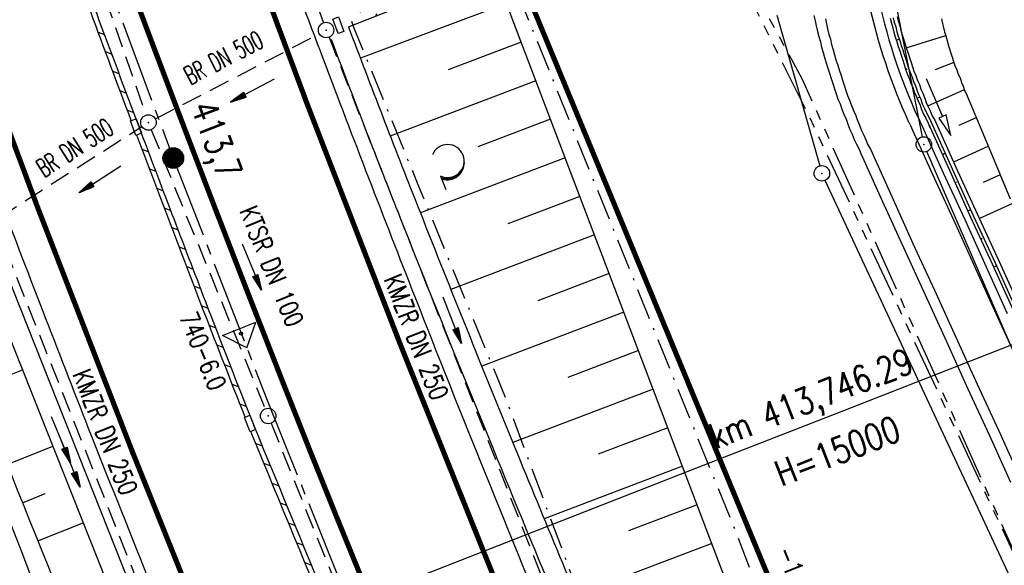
# Model space of a CAD drawing. Extents: x 447258 to 447844, y 441190 to 442763.
# Tile 50 of 123: x 447552 to 447648, y 441587 to 441640. Entities that reach past the tile are written whole.
import ezdxf
from ezdxf.enums import TextEntityAlignment as Align

# ---------------------------------------------------------------- set-up
doc = ezdxf.new("R2010")
doc.units = 0
doc.header["$LTSCALE"] = 2
doc.header["$MEASUREMENT"] = 0
for name, pattern in [('ACHSE', [5.5, 4, -0.5, 0.5, -0.5]), ('AUSGEZOGEN', [0]), ('BAB-FM2', [2.6, 1.5, -0.5, 0.1, -0.5]), ('GESTRICH-X2', [1.5, 1, -0.5]), ('PHANTOMX2', [5, 2.5, -0.5, 0.5, -0.5, 0.5, -0.5])]:
    doc.linetypes.add(name, pattern=pattern)
doc.layers.get('0').update_dxf_attribs({"linetype": 'AUSGEZOGEN'})
for name, color, linetype in [('207-ABSTAND', 8, 'AUSGEZOGEN'), ('207-GRENZL', 8, 'AUSGEZOGEN'), ('207-GRENZL-BAB', 7, 'AUSGEZOGEN'), ('207-GRENZP', 8, 'AUSGEZOGEN'), ('ACHSETOP', 250, 'ACHSE'), ('BAB_FM', 5, 'BAB-FM2'), ('BOESCHG', 250, 'AUSGEZOGEN'), ('DB-Wegboeschungen', 15, 'CONTINUOUS'), ('DB-Wege', 15, 'CONTINUOUS'), ('DURCHL', 200, 'GESTRICH-X2'), ('FBRTOP', 250, 'AUSGEZOGEN'), ('HEKT_B', 250, 'CONTINUOUS'), ('KANAL', 7, 'GESTRICH-X2'), ('Lichtwellenleiter COLT', 46, 'PHANTOMX2'), ('Lichtwellenleiter GLH', 46, 'PHANTOMX2'), ('MULDE', 250, 'AUSGEZOGEN'), ('Netzknoten_PKT', 7, 'CONTINUOUS'), ('Netzknoten_PKT-NR', 7, 'CONTINUOUS'), ('Netzknoten_SIGNATUR', 7, 'CONTINUOUS'), ('NZ', 250, 'AUSGEZOGEN'), ('PFEIL', 7, 'CONTINUOUS'), ('PFEILTOP', 200, 'AUSGEZOGEN'), ('Rinne', 200, 'CONTINUOUS'), ('SCHLITZRINNE', 200, 'AUSGEZOGEN'), ('SCHSYMBOL', 200, 'AUSGEZOGEN'), ('TEXTO', 4, 'CONTINUOUS'), ('WALD', 8, 'AUSGEZOGEN')]:
    doc.layers.add(name, color=color, linetype=linetype)
doc.styles.add('ROMANS', font='romans.shx', dxfattribs={"width": 0.8})

# ---------------------------------------------------------------- blocks, each defined once
blk = doc.blocks.new('*X15')
at = {"color": 0}
for p, q in [((212.234, 257.394), (213.242, 258.402)), ((212.236, 257.466), (213.169, 258.4)), ((212.237, 257.326), (213.31, 258.399)), ((212.244, 257.262), (213.373, 258.392)), ((212.244, 257.545), (213.09, 258.391)), ((212.254, 257.202), (213.434, 258.381)), ((212.261, 257.633), (213.003, 258.375)), ((212.268, 257.145), (213.491, 258.368)), ((212.284, 257.09), (213.545, 258.351)), ((212.29, 257.732), (212.903, 258.346)), ((212.303, 257.038), (213.597, 258.333)), ((212.324, 256.988), (213.647, 258.312)), ((212.343, 257.856), (212.779, 258.293)), ((212.347, 256.941), (213.694, 258.288)), ((212.372, 256.895), (213.74, 258.263)), ((212.399, 256.852), (213.783, 258.236)), ((212.428, 256.81), (213.825, 258.207)), ((212.459, 256.77), (213.865, 258.176)), ((212.492, 256.732), (213.903, 258.143)), ((212.526, 256.696), (213.939, 258.109)), ((212.563, 256.662), (213.974, 258.073)), ((212.601, 256.629), (214.006, 258.035)), ((212.64, 256.598), (214.037, 257.995)), ((212.682, 256.569), (214.066, 257.953)), ((212.726, 256.542), (214.093, 257.91)), ((212.771, 256.517), (214.119, 257.864)), ((212.819, 256.493), (214.142, 257.817)), ((212.868, 256.472), (214.163, 257.767)), ((212.92, 256.454), (214.182, 257.715)), ((212.975, 256.437), (214.198, 257.661)), ((213.032, 256.424), (214.211, 257.603)), ((213.092, 256.414), (214.222, 257.543)), ((213.156, 256.407), (214.229, 257.479)), ((213.224, 256.404), (214.232, 257.412)), ((213.296, 256.406), (214.23, 257.339)), ((213.375, 256.414), (214.222, 257.26)), ((213.463, 256.43), (214.205, 257.173)), ((213.563, 256.46), (214.176, 257.073)), ((213.686, 256.512), (214.123, 256.949))]:
    blk.add_line(p, q, dxfattribs=at)
blk = doc.blocks.new('SRMAST2')
at = {"color": 0}
blk.add_circle((0, 0), 0.999, dxfattribs=at)
blk.add_point((0, 0), dxfattribs=at)
blk.add_blockref('*X15', (-213.233, -257.403))
blk = doc.blocks.new('PFEIL2')
at = {"color": 0}
for p, q in [((0.88, 0.002), (-2.401, -0.012)), ((0.881, -0.271), (0.879, 0.276)), ((0.879, 0.276), (2.429, 0.009)), ((0.911, 0.27), (0.879, 0.265)), ((0.965, 0.261), (0.879, 0.246)), ((1.019, 0.252), (0.879, 0.228)), ((1.073, 0.242), (0.879, 0.209)), ((1.127, 0.233), (0.879, 0.191)), ((1.181, 0.224), (0.879, 0.172)), ((1.235, 0.214), (0.879, 0.154)), ((1.289, 0.205), (0.879, 0.135)), ((1.343, 0.196), (0.879, 0.117)), ((1.397, 0.187), (0.879, 0.098)), ((1.451, 0.177), (0.879, 0.08)), ((1.505, 0.168), (0.879, 0.061)), ((1.559, 0.159), (0.88, 0.043)), ((1.613, 0.149), (0.88, 0.024)), ((1.668, 0.14), (0.88, 0.006)), ((1.722, 0.131), (0.88, -0.013)), ((1.776, 0.121), (0.88, -0.031)), ((1.83, 0.112), (0.88, -0.05)), ((1.884, 0.103), (0.88, -0.068)), ((1.938, 0.094), (0.88, -0.087)), ((1.992, 0.084), (0.88, -0.105)), ((2.046, 0.075), (0.88, -0.124)), ((2.1, 0.066), (0.88, -0.142)), ((2.154, 0.056), (0.88, -0.161)), ((2.208, 0.047), (0.88, -0.179)), ((2.262, 0.038), (0.881, -0.198)), ((2.316, 0.029), (0.881, -0.216)), ((2.37, 0.019), (0.881, -0.235)), ((2.424, 0.01), (0.881, -0.253)), ((2.429, 0.009), (0.881, -0.271))]:
    blk.add_line(p, q, dxfattribs=at)
blk = doc.blocks.new('GST')
at = {"color": 0}
blk.add_circle((0, 0), 0.75, dxfattribs=at)
blk.add_point((0, 0), dxfattribs=at)
blk = doc.blocks.new('LW')
at = {"color": 0}
blk.add_line((1.183, 0.003), (2.575, 0.003), dxfattribs=at)
for centre, radius, start, end in [((0.065, 1.189), 1.6, 312.72017, 226.72491), ((0.169, 1.08), 1.681, 321.19916, 68.98443), ((0.083, 1.129), 1.668, 319.29157, 65.21007)]:
    blk.add_arc(centre, radius, start, end, dxfattribs=at)
blk = doc.blocks.new('PKT')
at = {"color": 0}
blk.add_circle((0, 0), 0.15, dxfattribs=at)
blk.add_point((0, 0), dxfattribs=at)
blk = doc.blocks.new('Station_Netzknoten')
at = {"layer": 'Netzknoten_SIGNATUR'}
for p, q in [((-1.75, 0.5), (1.75, 0.5)), ((0, -1.5), (-1.75, 0.5)), ((0, -1.5), (1.75, 0.5))]:
    blk.add_line(p, q, dxfattribs=at)
blk.add_point((0, 0), dxfattribs=at)

msp = doc.modelspace()

# ---------------------------------------------------------------- hatches: boundary and pattern name
at = {"layer": 'PFEILTOP'}
h = msp.add_hatch(dxfattribs=at)
h.set_pattern_fill('_USER', color=256, scale=1.5, angle=45, style=0, pattern_type=0)
h.set_pattern_definition([(329.237, (447424.7137, 441994.7568), (0.7672323, 1.2889355), [])])
edge = h.paths.add_edge_path()
edge.add_line((447554.689, 441513.768), (447547.504, 441545.104))
edge.add_line((447547.504, 441545.104), (447537.107, 441587.415))
edge.add_line((447537.107, 441587.415), (447530.255, 441607.806))
edge.add_line((447530.255, 441607.806), (447521.935, 441632.16))
edge.add_line((447521.935, 441632.16), (447521.172, 441636.995))
edge.add_line((447521.172, 441636.995), (447519.605, 441643.372))
edge.add_line((447519.605, 441643.372), (447515.335, 441649.099))
edge.add_line((447515.335, 441649.099), (447507.515, 441678.184))
edge.add_line((447507.515, 441678.184), (447498.583, 441711.54))
edge.add_line((447498.583, 441711.54), (447488.289, 441750.317))
edge.add_line((447488.289, 441750.317), (447482.131, 441773.305))
edge.add_line((447482.131, 441773.305), (447471.266, 441814.433))
edge.add_line((447471.266, 441814.433), (447463.339, 441844.985))
edge.add_line((447463.339, 441844.985), (447457.856, 441865.942))
edge.add_line((447457.856, 441865.942), (447449.55, 441897.966))
edge.add_line((447449.55, 441897.966), (447433.166, 441961.446))
edge.add_line((447433.166, 441961.446), (447421.147, 442008.815))
edge.add_line((447421.147, 442008.815), (447419.891, 442013.788))
edge.add_line((447553.909, 441513.59), (447546.726, 441544.92))
edge.add_line((447546.726, 441544.92), (447536.339, 441587.191))
edge.add_line((447536.339, 441587.191), (447529.497, 441607.55))
edge.add_line((447529.497, 441607.55), (447521.155, 441631.966))
edge.add_line((447521.155, 441631.966), (447520.388, 441636.837))
edge.add_line((447520.388, 441636.837), (447518.867, 441643.024))
edge.add_line((447518.867, 441643.024), (447514.603, 441648.743))
edge.add_line((447514.603, 441648.743), (447506.743, 441677.976))
edge.add_line((447506.743, 441677.976), (447497.811, 441711.334))
edge.add_line((447497.811, 441711.334), (447487.517, 441750.111))
edge.add_line((447487.517, 441750.111), (447481.357, 441773.099))
edge.add_line((447481.357, 441773.099), (447470.492, 441814.231))
edge.add_line((447470.492, 441814.231), (447462.565, 441844.783))
edge.add_line((447462.565, 441844.783), (447457.082, 441865.74))
edge.add_line((447457.082, 441865.74), (447448.776, 441897.766))
edge.add_line((447448.776, 441897.766), (447432.39, 441961.248))
edge.add_line((447432.39, 441961.248), (447420.371, 442008.619))
edge.add_line((447420.371, 442008.619), (447419.067, 442013.783))
h = msp.add_hatch(dxfattribs=at)
h.set_pattern_fill('_USER', color=256, scale=1.5, angle=45, style=0, pattern_type=0)
h.set_pattern_definition([(66.482, (447587.5578, 441641.2955), (-1.3754, 0.59857), [])])
edge = h.paths.add_edge_path()
edge.add_line((447584.351, 441638.959), (447598.454, 441644.509))
edge.add_line((447583.998, 441639.895), (447598.104, 441645.446))

# ---------------------------------------------------------------- linework, layer by layer
at = {"layer": '207-GRENZL'}
for p, q in [((447637.507, 441640.825), (447640.023, 441628.286)), ((447625.896, 441640.068), (447630.073, 441625.461)), ((447665.562, 441568.798), (447640.468, 441626.862)), ((447658.063, 441565.21), (447630.597, 441624.06))]:
    msp.add_line(p, q, dxfattribs=at)
at = {"layer": '207-GRENZL-BAB', "const_width": 0.5, "flags": 128}
msp.add_lwpolyline([(447650.213, 441524.903), (447602.227, 441640.876)], dxfattribs=at)
at = {"layer": 'ACHSETOP'}
msp.add_lwpolyline([(447459.063, 442036.401), (447463.237, 442011.752), (447464.54, 442004.056), (447467.484, 441987.115), (447472.023, 441962.531), (447476.869, 441938.005), (447482.021, 441913.542), (447487.478, 441889.145), (447493.239, 441864.818), (447499.303, 441840.565), (447505.67, 441816.389), (447512.338, 441792.295), (447519.307, 441768.286), (447526.575, 441744.366), (447534.141, 441720.538), (447542.003, 441696.807), (447550.162, 441673.176), (447558.615, 441649.649), (447567.361, 441626.229), (447576.399, 441602.92), (447585.728, 441579.726)], dxfattribs=at)
at = {"layer": 'BAB_FM', "elevation": 15.129, "flags": 128}
msp.add_lwpolyline([(447495.608, 441989.275), (447492.293, 441976.643), (447492.44, 441971.852), (447495.348, 441948.145), (447498.998, 441937.054), (447501.326, 441922.454), (447509.29, 441889.856), (447510.301, 441876.486), (447512.857, 441865.442), (447515.001, 441855.801), (447519.865, 441845.371), (447521.425, 441840.839), (447525.398, 441827.34), (447530.83, 441809.898), (447533.224, 441799.43), (447533.657, 441792.659), (447538.399, 441778.609), (447541.349, 441768.637), (447548.322, 441745.151), (447555.832, 441721.726), (447562.39, 441702.712), (447567.73, 441687.005), (447575.29, 441665.95), (447584.842, 441638.924), (447591.148, 441623.505), (447599.743, 441602.561), (447607.765, 441581.002), (447619.878, 441553.225), (447633.446, 441519.415), (447646.254, 441491.919), (447655.195, 441472.268), (447661.578, 441458.302), (447669.128, 441454.308), (447671.761, 441453.641), (447675.656, 441448.302)], dxfattribs=at)
at = {"layer": 'BAB_FM', "flags": 128}
msp.add_lwpolyline([(447527.591, 441875.432), (447529.946, 441866.744), (447543.884, 441822.163), (447556.228, 441774.659), (447565.402, 441742.923), (447583.079, 441694.211), (447593.435, 441662.878), (447597.566, 441650.401), (447599.35, 441645.73), (447621.927, 441589.941), (447643.299, 441533.871), (447645.975, 441527.728), (447656.928, 441504.837), (447658.961, 441500.268), (447676.938, 441450.292), (447687.78, 441420.109), (447688.919, 441414.063), (447692.03, 441406.076), (447707.144, 441365.278)], dxfattribs=at)
at = {"layer": 'BOESCHG'}
for p, q in [((447599.69, 441641.202), (447585.509, 441635.905)), ((447601.11, 441637.463), (447594.04, 441634.774)), ((447602.532, 441633.724), (447588.411, 441628.354)), ((447603.954, 441629.986), (447596.909, 441627.306)), ((447605.376, 441626.247), (447591.33, 441620.905)), ((447606.798, 441622.508), (447599.801, 441619.847)), ((447608.22, 441618.769), (447594.287, 441613.47)), ((447609.642, 441615.031), (447602.71, 441612.394)), ((447611.064, 441611.292), (447597.276, 441606.048)), ((447612.486, 441607.553), (447605.634, 441604.947)), ((447548.313, 441603.957), (447552.728, 441605.678)), ((447613.908, 441603.815), (447600.296, 441598.637)), ((447615.33, 441600.076), (447608.573, 441597.506)), ((447551.249, 441596.516), (447555.669, 441598.275)), ((447616.752, 441596.337), (447603.341, 441591.236)), ((447552.732, 441592.801), (447554.937, 441593.684)), ((447618.174, 441592.598), (447611.522, 441590.069)), ((447554.224, 441589.089), (447558.615, 441590.859)), ((447619.596, 441588.86), (447606.404, 441583.842))]:
    msp.add_line(p, q, dxfattribs=at)
for points in [[(447490.874, 441774.634, 0.000732), (447503.191, 441735.269, 0.001058), (447504.239, 441731.961, 0.000049), (447527.037, 441660.553, 0.012987), (447548.526, 441598.847, 0.008782), (447584.24, 441509.076)], [(447505.968, 441733.072, 0.000005), (447506.375, 441731.761, 0.000001), (447528.372, 441660.974, 0.018969), (447550.06, 441599.512, 0.012778), (447587.97, 441510.52)]]:
    msp.add_lwpolyline(points, format="xyb", dxfattribs=at)
msp.add_lwpolyline([(447654.392, 441500.041), (447652.487, 441512.833), (447641.606, 441541.101), (447624.462, 441576.063), (447599.782, 441640.952), (447567.654, 441726.967), (447566.97, 441741.661), (447566.341, 441743.658)], dxfattribs=at)
at = {"layer": 'DB-Wegboeschungen', "linetype": 'Continuous'}
for p, q in [((447636.909, 441639.789), (447637.016, 441639.298)), ((447637.209, 441639.834), (447637.301, 441639.39)), ((447637.301, 441639.39), (447637.44, 441638.962)), ((447637.59, 441639.957), (447637.697, 441639.466)), ((447637.697, 441639.466), (447637.836, 441639.038)), ((447641.873, 441639.719), (447641.965, 441639.276)), ((447637.016, 441639.298), (447637.155, 441638.87)), ((447637.155, 441638.87), (447637.246, 441638.426)), ((447637.246, 441638.426), (447637.401, 441637.951)), ((447637.44, 441638.962), (447637.547, 441638.471)), ((447637.547, 441638.471), (447637.686, 441638.043)), ((447637.836, 441639.038), (447637.927, 441638.595)), ((447637.927, 441638.595), (447638.066, 441638.167)), ((447641.965, 441639.276), (447642.088, 441638.895)), ((447642.088, 441638.895), (447642.18, 441638.452)), ((447642.18, 441638.452), (447642.303, 441638.071)), ((447637.401, 441637.951), (447637.54, 441637.523)), ((447637.493, 441637.665), (447637.779, 441637.758)), ((447637.54, 441637.523), (447637.694, 441637.047)), ((447637.686, 441638.043), (447637.825, 441637.615)), ((447637.825, 441637.615), (447637.979, 441637.14)), ((447638.066, 441638.167), (447638.221, 441637.691)), ((447638.221, 441637.691), (447638.36, 441637.263)), ((447638.468, 441636.931), (447642.288, 441638.119)), ((447642.303, 441638.071), (447642.442, 441637.643)), ((447642.442, 441637.643), (447642.534, 441637.2)), ((447637.694, 441637.047), (447637.833, 441636.619)), ((447637.833, 441636.619), (447637.972, 441636.191)), ((447637.979, 441637.14), (447638.118, 441636.712)), ((447638.118, 441636.712), (447638.258, 441636.284)), ((447638.36, 441637.263), (447638.499, 441636.835)), ((447638.499, 441636.835), (447638.638, 441636.407)), ((447642.534, 441637.2), (447642.657, 441636.819)), ((447642.657, 441636.819), (447642.796, 441636.391)), ((447637.972, 441636.191), (447638.127, 441635.716)), ((447638.127, 441635.716), (447638.266, 441635.288)), ((447638.258, 441636.284), (447638.412, 441635.808)), ((447638.412, 441635.808), (447638.551, 441635.38)), ((447638.638, 441636.407), (447638.777, 441635.979)), ((447638.777, 441635.979), (447638.931, 441635.504)), ((447642.796, 441636.391), (447642.92, 441636.011)), ((447642.92, 441636.011), (447643.059, 441635.583)), ((447643.059, 441635.583), (447643.183, 441635.203)), ((447638.266, 441635.288), (447638.405, 441634.86)), ((447638.405, 441634.86), (447638.559, 441634.384)), ((447638.42, 441634.812), (447638.547, 441634.906)), ((447638.551, 441635.38), (447638.69, 441634.952)), ((447638.69, 441634.952), (447638.829, 441634.524)), ((447638.931, 441635.504), (447639.07, 441635.076)), ((447639.07, 441635.076), (447639.209, 441634.648)), ((447639.209, 441634.648), (447639.396, 441634.235)), ((447643.09, 441635.488), (447641.266, 441634.79)), ((447643.183, 441635.203), (447643.369, 441634.79)), ((447643.369, 441634.79), (447643.508, 441634.362)), ((447638.559, 441634.384), (447638.746, 441633.972)), ((447638.746, 441633.972), (447638.885, 441633.544)), ((447638.829, 441634.524), (447639.031, 441634.064)), ((447639.031, 441634.064), (447639.17, 441633.636)), ((447639.17, 441633.636), (447639.357, 441633.224)), ((447639.396, 441634.235), (447639.551, 441633.76)), ((447639.551, 441633.76), (447639.737, 441633.347)), ((447640.4, 441633.936), (447641.982, 441630.263)), ((447643.508, 441634.362), (447643.679, 441633.997)), ((447643.679, 441633.997), (447643.818, 441633.569)), ((447638.885, 441633.544), (447639.087, 441633.084)), ((447639.087, 441633.084), (447639.226, 441632.656)), ((447639.357, 441633.224), (447639.511, 441632.748)), ((447639.511, 441632.748), (447639.698, 441632.336)), ((447639.737, 441633.347), (447639.876, 441632.919)), ((447639.876, 441632.919), (447640.063, 441632.507)), ((447640.56, 441631.301), (447644.098, 441632.871)), ((447643.818, 441633.569), (447643.989, 441633.204)), ((447643.989, 441633.204), (447644.128, 441632.776)), ((447644.128, 441632.776), (447644.3, 441632.411)), ((447639.226, 441632.656), (447639.412, 441632.243)), ((447639.412, 441632.243), (447639.614, 441631.783)), ((447639.474, 441632.053), (447639.76, 441632.145)), ((447639.614, 441631.783), (447639.801, 441631.37)), ((447639.698, 441632.336), (447639.884, 441631.923)), ((447639.884, 441631.923), (447640.023, 441631.495)), ((447640.063, 441632.507), (447640.249, 441632.094)), ((447640.249, 441632.094), (447640.404, 441631.619)), ((447644.3, 441632.411), (447644.502, 441631.951)), ((447644.502, 441631.951), (447644.704, 441631.491)), ((447639.801, 441631.37), (447639.94, 441630.942)), ((447639.94, 441630.942), (447640.142, 441630.482)), ((447640.023, 441631.495), (447640.225, 441631.035)), ((447640.225, 441631.035), (447640.412, 441630.623)), ((447640.404, 441631.619), (447640.59, 441631.206)), ((447640.59, 441631.206), (447640.777, 441630.794)), ((447640.777, 441630.794), (447640.979, 441630.334)), ((447644.704, 441631.491), (447646.629, 441626.859)), ((447640.142, 441630.482), (447640.376, 441630.085)), ((447640.376, 441630.085), (447640.578, 441629.625)), ((447640.412, 441630.623), (447640.662, 441630.178)), ((447640.662, 441630.178), (447640.864, 441629.718)), ((447640.979, 441630.334), (447641.229, 441629.889)), ((447641.229, 441629.889), (447643.281, 441625.351)), ((447641.982, 441630.263), (447641.615, 441630.105)), ((447641.615, 441630.105), (447642.774, 441628.426)), ((447642.35, 441630.421), (447641.982, 441630.263)), ((447642.774, 441628.426), (447642.35, 441630.421)), ((447645.247, 441630.143), (447643.549, 441629.381)), ((447640.578, 441629.625), (447642.646, 441625.04)), ((447640.686, 441629.292), (447640.829, 441629.339)), ((447640.864, 441629.718), (447642.916, 441625.18)), ((447643.064, 441625.859), (447646.411, 441627.367)), ((447641.946, 441626.547), (447642.216, 441626.687)), ((447646.629, 441626.859), (447648.539, 441622.275)), ((447642.646, 441625.04), (447644.699, 441620.502)), ((447642.916, 441625.18), (447644.968, 441620.642)), ((447643.281, 441625.351), (447645.333, 441620.813)), ((447647.576, 441624.591), (447645.926, 441623.844)), ((447643.19, 441623.85), (447643.333, 441623.896)), ((447644.45, 441621.104), (447644.72, 441621.245)), ((447645.535, 441620.353), (447648.741, 441621.815)), ((447644.699, 441620.502), (447646.799, 441615.979)), ((447644.968, 441620.642), (447647.084, 441616.072)), ((447645.333, 441620.813), (447647.449, 441616.243)), ((447645.71, 441618.359), (447645.837, 441618.453)), ((447646.799, 441615.979), (447648.866, 441611.394)), ((447646.954, 441615.662), (447647.177, 441615.787)), ((447647.084, 441616.072), (447649.136, 441611.534)), ((447647.449, 441616.243), (447649.501, 441611.705))]:
    msp.add_line(p, q, dxfattribs=at)
at = {"layer": 'DB-Wege', "linetype": 'Continuous'}
for p, q in [((447629.511, 441640.067), (447629.633, 441639.528)), ((447629.633, 441639.528), (447629.74, 441639.037)), ((447630.615, 441639.742), (447630.722, 441639.251)), ((447629.74, 441639.037), (447629.863, 441638.499)), ((447629.863, 441638.499), (447629.969, 441638.008)), ((447630.722, 441639.251), (447630.829, 441638.76)), ((447630.829, 441638.76), (447630.951, 441638.221)), ((447629.969, 441638.008), (447630.139, 441637.484)), ((447630.139, 441637.484), (447630.246, 441636.993)), ((447630.951, 441638.221), (447631.106, 441637.746)), ((447631.106, 441637.746), (447631.213, 441637.255)), ((447630.246, 441636.993), (447630.416, 441636.47)), ((447631.213, 441637.255), (447631.383, 441636.732)), ((447631.383, 441636.732), (447631.49, 441636.241)), ((447630.416, 441636.47), (447630.523, 441635.979)), ((447630.523, 441635.979), (447630.693, 441635.456)), ((447631.49, 441636.241), (447631.644, 441635.765)), ((447631.644, 441635.765), (447631.814, 441635.242)), ((447630.693, 441635.456), (447630.863, 441634.933)), ((447630.863, 441634.933), (447631.017, 441634.458)), ((447631.814, 441635.242), (447631.969, 441634.767)), ((447631.969, 441634.767), (447632.139, 441634.244)), ((447631.017, 441634.458), (447631.187, 441633.935)), ((447631.187, 441633.935), (447631.342, 441633.459)), ((447632.139, 441634.244), (447632.293, 441633.768)), ((447632.293, 441633.768), (447632.447, 441633.292)), ((447631.342, 441633.459), (447631.512, 441632.936)), ((447631.512, 441632.936), (447631.666, 441632.46)), ((447632.447, 441633.292), (447632.617, 441632.769)), ((447632.617, 441632.769), (447632.772, 441632.294)), ((447631.666, 441632.46), (447631.836, 441631.937)), ((447631.836, 441631.937), (447632.038, 441631.477)), ((447632.772, 441632.294), (447632.974, 441631.834)), ((447632.974, 441631.834), (447633.144, 441631.311)), ((447632.038, 441631.477), (447632.208, 441630.954)), ((447632.208, 441630.954), (447632.41, 441630.494)), ((447633.144, 441631.311), (447633.346, 441630.851)), ((447633.346, 441630.851), (447633.563, 441630.343)), ((447632.41, 441630.494), (447632.628, 441629.986)), ((447632.628, 441629.986), (447632.782, 441629.511)), ((447633.563, 441630.343), (447633.718, 441629.867)), ((447633.718, 441629.867), (447633.92, 441629.407)), ((447639.639, 441630.13), (447639.789, 441629.789)), ((447632.782, 441629.511), (447633, 441629.003)), ((447633, 441629.003), (447633.202, 441628.543)), ((447633.92, 441629.407), (447634.137, 441628.9)), ((447634.137, 441628.9), (447634.339, 441628.44)), ((447638.725, 441629.714), (447638.869, 441629.385)), ((447638.869, 441629.385), (447639.071, 441628.925)), ((447639.071, 441628.925), (447641.123, 441624.387)), ((447639.789, 441629.789), (447639.991, 441629.329)), ((447639.991, 441629.329), (447642.043, 441624.791)), ((447633.202, 441628.543), (447633.419, 441628.035)), ((447633.419, 441628.035), (447633.621, 441627.575)), ((447634.339, 441628.44), (447634.541, 441627.979)), ((447634.541, 441627.979), (447634.743, 441627.519)), ((447633.621, 441627.575), (447633.886, 441627.083)), ((447633.886, 441627.083), (447634.073, 441626.671)), ((447634.743, 441627.519), (447634.993, 441627.075)), ((447634.993, 441627.075), (447637.061, 441622.489)), ((447634.073, 441626.671), (447636.141, 441622.085)), ((447641.123, 441624.387), (447643.239, 441619.817)), ((447642.043, 441624.791), (447644.143, 441620.269)), ((447637.061, 441622.489), (447639.113, 441617.951)), ((447636.141, 441622.085), (447638.193, 441617.547)), ((447644.143, 441620.269), (447646.211, 441615.683)), ((447643.239, 441619.817), (447645.291, 441615.279)), ((447638.193, 441617.547), (447640.309, 441612.977)), ((447639.113, 441617.951), (447641.213, 441613.429)), ((447646.211, 441615.683), (447648.264, 441611.145)), ((447645.291, 441615.279), (447647.344, 441610.741)), ((447640.309, 441612.977), (447642.361, 441608.439)), ((447641.213, 441613.429), (447643.281, 441608.843)), ((447647.344, 441610.741), (447649.459, 441606.171)), ((447643.281, 441608.843), (447645.334, 441604.306)), ((447642.361, 441608.439), (447644.413, 441603.901)), ((447645.334, 441604.306), (447647.433, 441599.783)), ((447644.413, 441603.901), (447646.529, 441599.331)), ((447646.529, 441599.331), (447648.581, 441594.794)), ((447647.433, 441599.783), (447649.501, 441595.198))]:
    msp.add_line(p, q, dxfattribs=at)
for major_axis, start_param, end_param in [((-14.97, 54.74), 1.504214, 1.731739), ((-15.311, 55.683), 1.516589, 1.730348)]:
    msp.add_ellipse((447691.239, 441653.671), major_axis=major_axis, ratio=1, start_param=start_param, end_param=end_param, dxfattribs=at)
at = {"layer": 'DURCHL'}
for p, q in [((447565.625, 441630.031), (447581.531, 441638.281)), ((447535.281, 441610.781), (447564.313, 441629.281))]:
    msp.add_line(p, q, dxfattribs=at)
at = {"layer": 'FBRTOP'}
for points in [[(447621.839, 441538.198, 0.000001), (447626.135, 441528.445, 0.000001), (447630.882, 441517.668)], [(447564.871, 441585.649, -0.001581), (447559.152, 441600.012, -0.001793), (447554.723, 441611.358, -0.001726), (447550.205, 441623.177, -0.001608), (447545.622, 441635.41, -0.001766), (447541.524, 441646.577, -0.001361), (447537.573, 441657.556, -0.00119), (447533.117, 441670.138, -0.001374), (447528.762, 441682.639, -0.001583), (447525.046, 441693.512, -0.00207), (447521.414, 441704.399, -0.001745), (447517.204, 441717.346, -0.001559), (447512.944, 441730.746, -0.002007), (447509.709, 441741.182, -0.001271), (447506.394, 441752.127, -0.001072), (447502.526, 441765.118, -0.00102), (447498.76, 441777.961, -0.001186), (447495.571, 441789.019, -0.001944), (447492.429, 441800.176, -0.001694), (447488.915, 441813.008, -0.001735), (447485.666, 441825.2, -0.001755), (447482.54, 441837.271, -0.001426), (447478.827, 441851.992, -0.002129), (447477.702, 441856.591, -0.000073)], [(447542.81, 441749.41, 0.001558), (447546.519, 441737.602, 0.001554), (447550.312, 441725.784, 0.001561), (447554.179, 441713.989, 0.001566), (447558.107, 441702.254, 0.001568), (447562.109, 441690.545, 0.001563), (447566.197, 441678.824, 0.001556), (447570.354, 441667.138, 0.001558), (447574.578, 441655.497, 0.001561), (447578.875, 441643.878, 0.00156), (447583.25, 441632.276, 0.001564), (447587.698, 441620.695, 0.001567), (447592.211, 441609.165, 0.001562), (447596.796, 441597.663, 0.001559), (447601.461, 441586.168, 0.001554), (447606.816, 441573.203, 0.002025)]]:
    msp.add_lwpolyline(points, format="xyb", dxfattribs=at)
at = {"layer": 'FBRTOP', "const_width": 0.5}
msp.add_lwpolyline([(447464.957, 442014.069, 0.000032), (447466.358, 442005.849, 0.00188), (447469.563, 441987.473, 0.001388), (447474.067, 441962.615, 0.004915), (447477.718, 441943.815, 0.003122), (447483.942, 441914.314, 0.003035), (447489.36, 441890.111, 0.003056), (447495.033, 441866.142, 0.003055), (447501.053, 441842.025, 0.003159), (447507.165, 441818.775, 0.003064), (447513.652, 441795.291, 0.002975), (447520.626, 441771.181, 0.002885), (447527.632, 441747.985, 0.002726), (447535.322, 441723.516, 0.00326), (447543.354, 441698.991, 0.003546), (447551.045, 441676.545, 0.003512), (447558.921, 441654.576, 0.003164), (447567.987, 441630.311, 0.002799), (447578.014, 441604.42, 0.003665), (447585.929, 441584.743, 0.002614)], format="xyb", dxfattribs=at)
for points in [[(447448.663, 442013.968), (447449.434, 442009.415), (447450.742, 442001.689), (447453.703, 441984.645), (447458.272, 441959.903), (447463.151, 441935.205), (447468.34, 441910.571), (447473.835, 441886.004), (447479.636, 441861.507), (447485.742, 441837.084), (447492.154, 441812.739), (447498.869, 441788.476), (447505.886, 441764.299), (447513.205, 441740.212), (447520.824, 441716.218), (447528.741, 441692.321), (447536.957, 441668.524), (447545.469, 441644.833), (447554.276, 441621.249), (447563.378, 441597.777), (447572.772, 441574.421)], [(447477.031, 442014.144), (447477.04, 442014.089), (447478.338, 442006.423), (447481.265, 441989.585), (447485.774, 441965.159), (447490.587, 441940.805), (447495.702, 441916.513), (447501.121, 441892.286), (447506.842, 441868.129), (447512.864, 441844.046), (447519.186, 441820.039), (447525.807, 441796.114), (447532.728, 441772.273), (447539.945, 441748.52), (447547.458, 441724.858), (447555.265, 441701.293), (447563.367, 441677.828), (447571.761, 441654.465), (447580.446, 441631.209), (447589.42, 441608.063), (447598.684, 441585.031)]]:
    msp.add_lwpolyline(points, dxfattribs=at)
at = {"layer": 'KANAL'}
for p, q in [((447565.938, 441682.625), (447581.938, 441639.344)), ((447548.906, 441675.719), (447564.719, 441630.375)), ((447565.625, 441630.031), (447581.531, 441638.281)), ((447582.469, 441637.938), (447604.531, 441581.969)), ((447535.281, 441610.781), (447564.313, 441629.281)), ((447565.219, 441628.969), (447576.281, 441601.906)), ((447549.938, 441620.25), (447567.156, 441576.906)), ((447576.844, 441600.531), (447592.719, 441561))]:
    msp.add_line(p, q, dxfattribs=at)
at = {"layer": 'Lichtwellenleiter COLT', "flags": 128}
msp.add_lwpolyline([(447442.96, 442335.557), (447456.7, 442249.29), (447463.6, 442209.09), (447469.32, 442174.78), (447469.36, 442166.151), (447470.01, 442158.25), (447478.55, 442083.31), (447480.14, 442073.68), (447482.71, 442066.62), (447489.76, 442034.75), (447494.21, 442009.95), (447495.29, 441993.16), (447497.59, 441980.16), (447507.01, 441951.68), (447515.71, 441920.25), (447518.26, 441903.22), (447520.43, 441896.13), (447523.64, 441884.43), (447526.37, 441878.79), (447528.11, 441866.61), (447535.41, 441848.78), (447549.9, 441801.26), (447568.27, 441742.34), (447581.42, 441716.38), (447612.07, 441661.31), (447621.06, 441647.3), (447628.35, 441633.93), (447651.39, 441582.52), (447667.47, 441546.03), (447670.34, 441536.67), (447673.43, 441498.26), (447664.89, 441495.23), (447661.03, 441486.35), (447675.09, 441449.74), (447687.91, 441416.57), (447692.3, 441403.5), (447701.96, 441375.5), (447703.056, 441372.658), (447718.41, 441332.85), (447728.05, 441307.18), (447736.09, 441285.14), (447740.65, 441276.91), (447753.75, 441244.43), (447753.961, 441243.938)], dxfattribs=at)
at = {"layer": 'Lichtwellenleiter GLH', "flags": 128}
msp.add_lwpolyline([(447443.04, 442335.579), (447446.805, 442314.878), (447447.202, 442307.726), (447447.035, 442305.663), (447448.105, 442303.179), (447455.853, 442257.883), (447455.973, 442254.994), (447459.182, 442233.704), (447462.547, 442212.489), (447466.159, 442189.433), (447469.204, 442166.064), (447470.01, 442158.25), (447477.849, 442087.756), (447478.831, 442082.344), (447479.744, 442076.075), (447482.71, 442066.62), (447482.866, 442066.064), (447485.146, 442052.08), (447487.034, 442045.024), (447495.36, 441997.645), (447495.603, 441995.693), (447495.209, 441993.321), (447496.284, 441982.821), (447499.097, 441971.423), (447507.795, 441945.91), (447510.425, 441935.505), (447513.476, 441923.434), (447517.904, 441903.132), (447521.941, 441888.796), (447544.368, 441820.369), (447557.569, 441774.31), (447581.166, 441717.983), (447600.457, 441683.636), (447618.3, 441651.867), (447628.983, 441630.357), (447653.543, 441577.923), (447660.352, 441562.951), (447664.557, 441553.744), (447668.65, 441544.501), (447669.801, 441541.079), (447661.429, 441483.757), (447662.612, 441481.552), (447669.396, 441464.067), (447675.656, 441448.302), (447681.09, 441434.845), (447685.339, 441422.75), (447689.146, 441411.07), (447689.921, 441408.693), (447693.538, 441400.577), (447697.253, 441388.481), (447698.59, 441384.754), (447711.275, 441353.274), (447728.897, 441302.547), (447734.682, 441288.069), (447738.281, 441281.653), (447743.226, 441270.195), (447752.442, 441247.185), (447753.822, 441243.9)], dxfattribs=at)
at = {"layer": 'MULDE'}
for points in [[(447473.823, 441857.549), (447477.436, 441842.032), (447495.095, 441776.992), (447507.623, 441735.044), (447519.228, 441698.463), (447532.684, 441659.647), (447547.057, 441619.955), (447564.859, 441575.14), (447580.521, 441538.161), (447594.276, 441507.799)], [(447509.198, 441736.76), (447509.535, 441735.632), (447521.126, 441699.093), (447534.57, 441660.315), (447548.927, 441620.665), (447566.709, 441575.899), (447582.353, 441538.964), (447591.479, 441518.821)]]:
    msp.add_lwpolyline(points, dxfattribs=at)
for points in [[(447584.351, 441638.959, 0.00375), (447591.023, 441621.681, 0.003249), (447600.195, 441598.883, 0.001753), (447608.965, 441577.699, 0.002489), (447615.267, 441562.837, 0.000937), (447627.102, 441535.445, 0.001147), (447636.866, 441513.104, 0.000211), (447644.083, 441496.713, 0.000002), (447644.324, 441496.166, 0.001202)], [(447582.665, 441637.763, 0.003644), (447589.163, 441620.947, 0.003249), (447598.345, 441598.125, 0.001309), (447604.883, 441582.293, 0.002489)]]:
    msp.add_lwpolyline(points, format="xyb", dxfattribs=at)
at = {"layer": 'NZ'}
for p, q in [((447632.398, 441601.755), (447674.043, 441618.023)), ((447620.282, 441597.021), (447632.398, 441601.755)), ((447576.448, 441579.898), (447620.282, 441597.021))]:
    msp.add_line(p, q, dxfattribs=at)
at = {"layer": 'Rinne'}
msp.add_line((447584.351, 441638.959), (447598.454, 441644.509), dxfattribs=at)
at = {"layer": 'SCHLITZRINNE'}
for p, q in [((447560.07, 441638.443), (447560.695, 441638.197)), ((447560.774, 441636.554), (447561.399, 441636.307)), ((447561.479, 441634.663), (447562.106, 441634.416)), ((447562.188, 441632.771), (447562.814, 441632.524)), ((447562.898, 441630.879), (447563.526, 441630.632)), ((447564.239, 441628.738), (447564.24, 441628.738)), ((447564.327, 441627.091), (447564.955, 441626.843)), ((447565.044, 441625.196), (447565.673, 441624.948)), ((447565.764, 441623.3), (447566.393, 441623.052)), ((447566.484, 441621.403), (447567.114, 441621.155)), ((447567.207, 441619.506), (447567.837, 441619.257)), ((447567.932, 441617.608), (447568.562, 441617.359)), ((447568.659, 441615.709), (447569.289, 441615.46)), ((447569.387, 441613.809), (447570.018, 441613.561)), ((447570.117, 441611.909), (447570.749, 441611.66)), ((447570.851, 441610.008), (447571.483, 441609.758)), ((447571.588, 441608.104), (447572.221, 441607.855)), ((447572.329, 441606.2), (447572.964, 441605.95)), ((447573.075, 441604.294), (447573.71, 441604.043)), ((447573.824, 441602.386), (447574.46, 441602.135)), ((447575.357, 441598.557), (447576.003, 441598.302)), ((447576.151, 441596.631), (447576.797, 441596.377)), ((447576.945, 441594.706), (447577.59, 441594.451)), ((447577.738, 441592.781), (447578.384, 441592.526)), ((447578.532, 441590.855), (447579.178, 441590.601)), ((447579.326, 441588.93), (447579.972, 441588.675)), ((447580.12, 441587.005), (447580.766, 441586.75))]:
    msp.add_line(p, q, dxfattribs=at)
for points in [[(447610.021, 441518.082, -0.002426), (447597.936, 441545.518, -0.004663), (447591.85, 441559.882, -0.000107), (447575.547, 441599.407, -0.003601), (447575.071, 441600.587, -0.002348), (447570.509, 441612.285, -0.001625), (447564.05, 441629.24, -0.002837), (447555.938, 441651.121, -0.002516), (447547.056, 441675.89, -0.003905), (447538.931, 441699.496, -0.003699), (447530.733, 441724.549, -0.003001), (447523.632, 441747.275, -0.002813), (447516.338, 441771.607, -0.002621), (447509.059, 441796.886, -0.002971), (447502.887, 441819.258, -0.003233), (447497.122, 441841.215, -0.002784), (447490.733, 441866.796, -0.003184), (447484.619, 441892.581, -0.003433), (447479.649, 441914.852, -0.003376)], [(447563.284, 441629.855, -0.002734), (447555.468, 441650.95, -0.002445), (447546.832, 441675.024, -0.003905)], [(447574.331, 441601.099, -0.002208), (447570.042, 441612.105, -0.001566), (447563.814, 441628.449, -0.002837)], [(447591.118, 441560.345, -0.000105), (447575.085, 441599.216, -0.001479), (447574.886, 441599.703, -0.002348)]]:
    msp.add_lwpolyline(points, format="xyb", dxfattribs=at)
at = {"layer": 'SCHSYMBOL'}
for points in [[(447583.36, 441638.299), (447582.83, 441639.705), (447583.375, 441639.91), (447583.905, 441638.504)], [(447563.75, 441630.031), (447564.282, 441628.626), (447563.737, 441628.419), (447563.205, 441629.825)], [(447574.796, 441601.284), (447575.351, 441599.887), (447574.81, 441599.672), (447574.255, 441601.068)]]:
    msp.add_lwpolyline(points, close=True, dxfattribs=at)

# ---------------------------------------------------------------- block references
at = {"layer": '207-GRENZP', "rotation": 285.3280982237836}
for p in [(447640.17, 441627.549), (447630.28, 441624.74)]:
    msp.add_blockref('GST', p, dxfattribs=at)
at = {"layer": 'HEKT_B'}
msp.add_blockref('SRMAST2', (447567.361, 441626.229), dxfattribs=at)
at = {"layer": 'Netzknoten_PKT'}
msp.add_blockref('PKT', (447573.931, 441609.2), dxfattribs=at)
at = {"layer": 'Netzknoten_SIGNATUR', "rotation": 21.95142387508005}
msp.add_blockref('Station_Netzknoten', (447573.931, 441609.2), dxfattribs=at)
at = {"layer": 'PFEIL'}
for p, rotation in [((447575.07, 441632.791), 207.4844999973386), ((447560.251, 441624.158), 212.4719999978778), ((447574.987, 441615.657), 292.1953000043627), ((447594.427, 441610.498), 291.5310999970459), ((447557.41, 441596.553), 291.6639000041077)]:
    msp.add_blockref('PFEIL2', p, dxfattribs=dict(at, rotation=rotation))
at = {"layer": 'PFEILTOP'}
for p, rotation in [((447575.07, 441632.791), 207.4845), ((447560.251, 441624.158), 212.472), ((447556.475, 441598.907), 292.2556709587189)]:
    msp.add_blockref('PFEIL2', p, dxfattribs=dict(at, rotation=rotation))
at = {"layer": 'SCHSYMBOL'}
for p, rotation in [((447582.183, 441638.643), 110.653000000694), ((447564.95, 441629.678), 290.7192000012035), ((447576.562, 441601.217), 291.5984000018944)]:
    msp.add_blockref('GST', p, dxfattribs=dict(at, rotation=rotation))
at = {"layer": 'WALD', "rotation": 291.6746321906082}
msp.add_blockref('LW', (447592.855, 441625.56), dxfattribs=at)

# ---------------------------------------------------------------- texts
at = {"layer": '207-ABSTAND', "insert": (447628.564, 441583.86), "char_height": 1.8, "attachment_point": 5, "rotation": 292.47829, "style": 'ROMANS'}
msp.add_mtext('-127.01-', dxfattribs=at)
at = {"layer": 'DURCHL', "style": 'ROMANS', "width": 0.6}
for rotation, p in [(27.4845, (447572.65, 441635.161)), (32.472, (447558.284, 441626.477))]:
    msp.add_text('BR DN 500', height=1.8, rotation=rotation, dxfattribs=at).set_placement(p, align=Align.CENTER)
at = {"layer": 'HEKT_B', "style": 'ROMANS', "width": 0.8}
msp.add_text('413,7', height=2.5, rotation=290.8359, dxfattribs=at).set_placement((447569.031, 441631.156))
at = {"layer": 'Netzknoten_PKT-NR', "style": 'ROMANS', "width": 0.75}
msp.add_text('740-6.0', height=1.8, rotation=292.15992, dxfattribs=at).set_placement((447570.892, 441603.526), align=Align.RIGHT)
at = {"layer": 'NZ', "style": 'ROMANS', "width": 0.8}
for s, p in [('km 413,746.29', (447619.97, 441597.96)), ('H=15000', (447626.334, 441594.345))]:
    msp.add_text(s, height=2.5, rotation=21.33778, dxfattribs=at).set_placement(p)
at = {"layer": 'TEXTO', "style": 'ROMANS', "width": 0.75}
for s, rotation, p in [('KTSR DN 100', 292.1953, (447576.079, 441615.401)), ('KMZR DN 250', 291.5311, (447590.096, 441608.535)), ('KMZR DN 250', 291.6639, (447559.924, 441599.316))]:
    msp.add_text(s, height=1.8, rotation=rotation, dxfattribs=at).set_placement(p, align=Align.CENTER)

doc.saveas('drawing.dxf')
